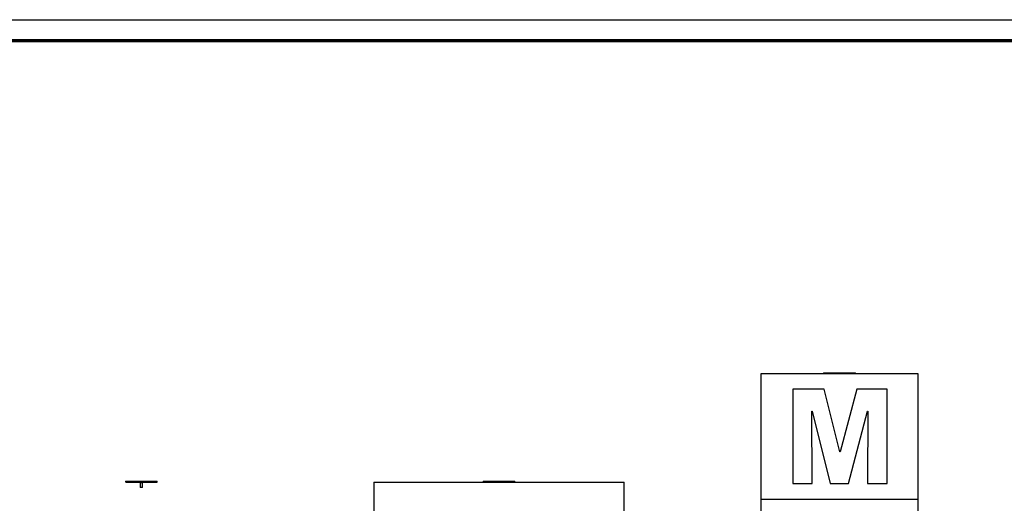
# Paper-space layout 'MA-KB-Metro Kubus Configurations' of a CAD drawing. Header units: millimetres. Extents: x 7 to 291, y 7 to 204.
# Tile 6 of 9: x 78 to 172, y 157 to 204. Entities that reach past the tile are written whole.
import ezdxf

# ---------------------------------------------------------------- set-up
doc = ezdxf.new("R2010")
doc.units = ezdxf.units.MM
doc.layers.add('LAYER2', color=7, linetype='Continuous')
doc.layers.add('LOGO', color=7, linetype='Continuous')

psp = doc.layouts.new('MA-KB-Metro Kubus Configurations')

# ---------------------------------------------------------------- linework, layer by layer
at = {"color": 7, "linetype": 'Continuous', "lineweight": 25}
for p, q in [((149.182, 169.892), (149.182, 169.89)), ((149.182, 169.892), (164.182, 169.892)), ((149.182, 169.89), (164.182, 169.89)), ((149.184, 169.888), (149.182, 169.89)), ((149.184, 169.888), (164.18, 169.888)), ((149.184, 157.843), (149.184, 169.888)), ((155.158, 169.962), (155.158, 169.902)), ((155.158, 169.962), (156.682, 169.962)), ((155.158, 169.902), (156.682, 169.902)), ((155.182, 169.902), (155.182, 169.892)), ((156.682, 169.962), (158.206, 169.962)), ((156.682, 169.902), (158.206, 169.902)), ((158.182, 169.892), (158.182, 169.902)), ((158.206, 169.902), (158.206, 169.962)), ((164.18, 169.888), (164.182, 169.89)), ((164.18, 169.888), (164.18, 157.843)), ((164.182, 169.892), (164.182, 169.89)), ((149.184, 168.376), (149.182, 168.376)), ((149.182, 159.356), (149.182, 168.376)), ((152.21, 168.376), (152.21, 159.356)), ((155.202, 168.376), (152.21, 168.376)), ((156.721, 162.384), (155.202, 168.376)), ((158.333, 168.376), (156.742, 162.384)), ((161.23, 168.376), (158.333, 168.376)), ((161.23, 159.356), (161.23, 168.376)), ((164.18, 168.376), (164.182, 168.376)), ((164.182, 168.376), (164.182, 159.356)), ((154.021, 166.295), (154.042, 166.295)), ((154.062, 159.356), (154.021, 166.295)), ((154.042, 166.295), (155.787, 159.356)), ((157.543, 159.356), (159.37, 166.295)), ((159.391, 166.295), (159.36, 159.356)), ((159.37, 166.295), (159.391, 166.295)), ((156.742, 162.384), (156.721, 162.384)), ((88.253, 159.562), (88.253, 159.502)), ((88.253, 159.562), (89.777, 159.562)), ((88.253, 159.502), (89.777, 159.502)), ((88.277, 159.502), (88.277, 159.492)), ((88.277, 159.492), (89.777, 159.492)), ((89.597, 159.492), (89.657, 159.432)), ((89.777, 159.562), (91.301, 159.562)), ((89.777, 159.502), (91.301, 159.502)), ((89.777, 159.492), (91.277, 159.492)), ((89.897, 159.432), (89.957, 159.492)), ((91.277, 159.492), (91.277, 159.502)), ((91.301, 159.502), (91.301, 159.562)), ((112.045, 159.492), (136.045, 159.492)), ((112.045, 159.492), (112.045, 159.49)), ((112.045, 159.49), (136.045, 159.49)), ((112.047, 159.488), (112.045, 159.49)), ((112.047, 159.488), (112.047, 140.246)), ((112.047, 159.488), (136.043, 159.488)), ((122.521, 159.562), (122.521, 159.502)), ((122.521, 159.562), (124.045, 159.562)), ((122.521, 159.502), (124.045, 159.502)), ((122.545, 159.502), (122.545, 159.492)), ((124.045, 159.562), (125.569, 159.562)), ((124.045, 159.502), (125.569, 159.502)), ((125.545, 159.492), (125.545, 159.502)), ((125.569, 159.502), (125.569, 159.562)), ((136.043, 159.488), (136.045, 159.49)), ((136.043, 140.246), (136.043, 159.488)), ((136.045, 159.492), (136.045, 159.49)), ((89.657, 159.432), (89.657, 158.977)), ((89.897, 159.432), (89.657, 159.432)), ((89.657, 158.977), (89.672, 158.962)), ((89.897, 158.977), (89.657, 158.977)), ((89.882, 158.962), (89.672, 158.962)), ((89.882, 158.962), (89.897, 158.977)), ((89.897, 158.977), (89.897, 159.432)), ((149.184, 159.356), (149.182, 159.356)), ((152.21, 159.356), (154.062, 159.356)), ((155.787, 159.356), (157.543, 159.356)), ((159.36, 159.356), (161.23, 159.356)), ((164.18, 159.356), (164.182, 159.356)), ((149.183, 153.891), (149.183, 157.843)), ((149.183, 157.843), (164.181, 157.843)), ((164.181, 157.843), (164.181, 153.891))]:
    psp.add_line(p, q, dxfattribs=at)
at = {"layer": 'LAYER2', "lineweight": 70}
psp.add_line((8.57, 201.784), (288.57, 201.784), dxfattribs=at)
at = {"layer": 'LOGO'}
psp.add_line((6.57, 203.784), (290.57, 203.784), dxfattribs=at)

doc.saveas('drawing.dxf')
